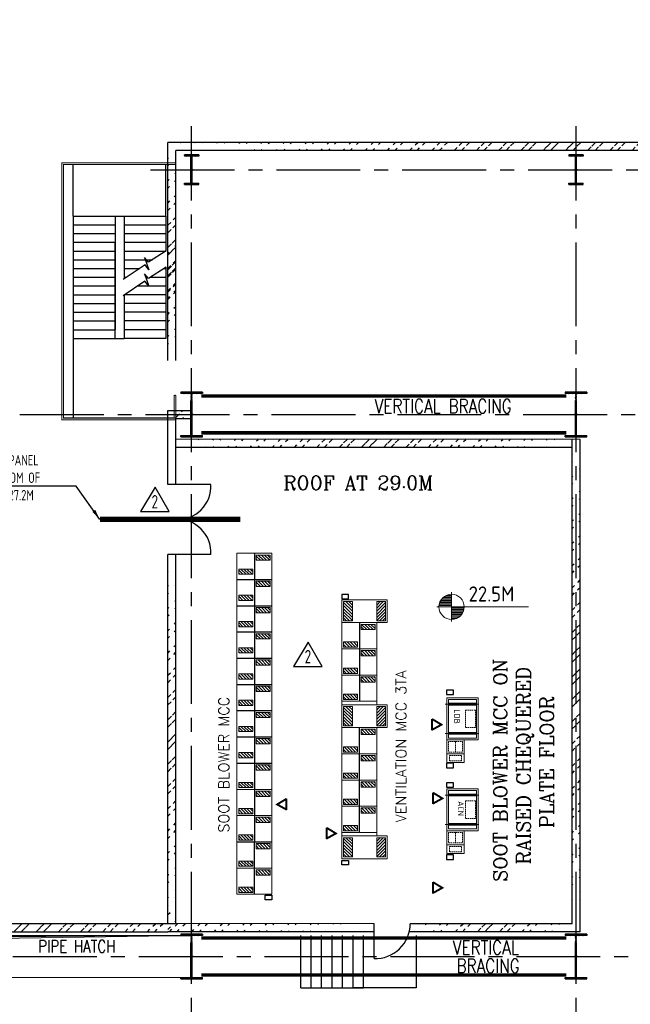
# Model space of a CAD drawing. Extents: x -287416 to 4934791, y -504132 to 1826789.
# Tile 92 of 256: x 57147 to 74614, y 171800 to 199956. Entities that reach past the tile are written whole.
import ezdxf

# ---------------------------------------------------------------- set-up
doc = ezdxf.new("R2010")
doc.units = 0
doc.header["$LTSCALE"] = 800
doc.header["$MEASUREMENT"] = 0
for name, pattern in [('CENTER', [2, 1.25, -0.25, 0.25, -0.25]), ('CENTER2', [1.125, 0.75, -0.125, 0.125, -0.125]), ('DASHDOT', [1, 0.5, -0.25, 0, -0.25]), ('HIDDEN', [0.375, 0.25, -0.125])]:
    doc.linetypes.add(name, pattern=pattern)
doc.layers.get('0').update_dxf_attribs({"linetype": 'CONTINUOUS'})
for name, color, linetype in [('BLDG_H', 9, 'CONTINUOUS'), ('CABLE TRAYS', 7, 'CONTINUOUS'), ('COL', 1, 'CENTER'), ('GRID', 8, 'CENTER'), ('HANGERS', 1, 'CONTINUOUS'), ('HATCH', 9, 'CONTINUOUS'), ('LTSWGR', 6, 'CONTINUOUS'), ('SBMCC', 4, 'CONTINUOUS'), ('STR', 2, 'CONTINUOUS'), ('WALL', 6, 'CONTINUOUS')]:
    doc.layers.add(name, color=color, linetype=linetype)
for name, color, linetype, lineweight in [('DIM', 4, 'CONTINUOUS', 15), ('EQPT', 8, 'CONTINUOUS', 5), ('PIPE OPENING HATCH', 7, 'CONTINUOUS', 13), ('T', 3, 'CONTINUOUS', 15), ('TEXT', 3, 'CONTINUOUS', 15)]:
    doc.layers.add(name, color=color, linetype=linetype, lineweight=lineweight)
doc.styles.add('ROMANC', font='romanc')
doc.styles.add('ROMAND', font='romand')
doc.styles.add('ROMANS', font='ISO9.shx', dxfattribs={"width": 0.8})
doc.styles.add('S3', font='ROMANS1.SHX', dxfattribs={"width": 0.8})
doc.styles.get("Standard").update_dxf_attribs({"font": 'ISO9'})
doc.dimstyles.get("Standard").update_dxf_attribs({"dimtxt": 0.18, "dimasz": 0.18, "dimexe": 0.18, "dimexo": 0.0625, "dimgap": 0.09, "dimtad": 0, "dimtih": 1, "dimtoh": 1, "dimdec": 4, "dimzin": 0, "dimdsep": 46, "dimtxsty": 'Standard', "dimcen": 0.09, "dimadec": 0, "dimazin": 0, "dimtfac": 1, "dimtdec": 4, "dimtofl": 0, "dimtmove": 0, "dimatfit": 3, "dimfxl": 1, "dimtolj": 1, "dimtzin": 0, "dimarcsym": 0})
pattern_1 = [(45, (-23816.73, 47144.43), (-318.198, 318.198), []), (45, (-23604.6, 47144.43), (-318.198, 318.198), [])]

# ---------------------------------------------------------------- blocks, each defined once
blk = doc.blocks.new('A$C14326149')
at = {"layer": 'COL'}
h = blk.add_hatch(dxfattribs=at)
h.set_pattern_fill('ANSI31', color=256, scale=100, style=0)
h.paths.add_polyline_path([(310, 640), (0, 640), (0, 600), (310, 600)])
h.paths.add_polyline_path([(0, 600), (0, 640), (-310, 640), (-310, 600)])
h.paths.add_polyline_path([(0, -640), (0, -600), (-310, -600), (-310, -640)])
h.paths.add_polyline_path([(0, -600), (0, -640), (310, -640), (310, -600)])
h.paths.add_polyline_path([(-16, 0), (0, 0), (0, 600), (-16, 600)])
h.paths.add_polyline_path([(0, 0), (16, 0), (16, 600), (0, 600)])
h.paths.add_polyline_path([(16, 0), (0, 0), (0, -600), (16, -600)])
h.paths.add_polyline_path([(-16, -600), (0, -600), (0, 0), (-16, 0)])
for p, q in [((310, 640), (-310, 640)), ((-310, 640), (-310, 600)), ((310, 600), (-310, 600)), ((-16, -600), (-16, 600)), ((16, -600), (16, 600)), ((310, 640), (310, 600)), ((-310, -600), (310, -600)), ((-310, -640), (-310, -600)), ((-310, -640), (310, -640)), ((310, -640), (310, -600))]:
    blk.add_line(p, q, dxfattribs=at)
at = {"layer": 'COL', "color": 2}
for p, q in [((0, -672), (0, 672)), ((44, 0), (-44, 0))]:
    blk.add_line(p, q, dxfattribs=at)
blk = doc.blocks.new('SSDCDCDC')
at = {"layer": 'WALL'}
for p, q in [((247921, 169177), (247921, 170652)), ((250571, 169177), (250571, 170652)), ((247921, 169177), (247921, 168177)), ((249121, 169177), (247921, 169177)), ((249121, 169177), (249121, 167378)), ((249371, 169177), (249121, 169177)), ((249371, 169177), (249371, 165927)), ((250571, 169177), (249371, 169177)), ((250571, 169177), (250571, 165677)), ((249121, 168927), (247921, 168927)), ((249121, 168677), (247921, 168677)), ((250571, 168927), (249371, 168927)), ((250571, 168677), (249371, 168677)), ((249121, 168427), (247921, 168427)), ((250571, 168427), (249371, 168427)), ((249121, 168177), (247921, 168177)), ((250571, 168177), (249371, 168177)), ((249121, 167927), (248310, 167927)), ((250571, 167927), (249371, 167927)), ((247921, 167712), (247921, 165677)), ((247975, 167677), (247921, 167677)), ((249121, 167677), (248672, 167677)), ((250571, 167677), (249371, 167677)), ((248364, 167427), (247921, 167427)), ((249121, 167427), (249048, 167427)), ((250571, 167427), (249371, 167427)), ((248724, 167177), (247921, 167177)), ((250571, 167177), (249371, 167177)), ((247921, 166927), (249100, 166927)), ((249121, 166914), (249121, 165677)), ((250571, 166927), (249371, 166927)), ((247921, 166677), (249121, 166677)), ((247921, 166427), (249121, 166427)), ((250571, 166677), (249371, 166677)), ((250571, 166427), (249371, 166427)), ((247921, 166177), (249121, 166177)), ((250571, 166177), (249371, 166177)), ((247921, 165927), (249121, 165927)), ((250571, 165927), (249371, 165927)), ((247921, 165677), (249121, 165677)), ((249371, 165677), (249121, 165677)), ((250571, 165677), (249371, 165677)), ((250571, 165677), (250571, 163402))]:
    blk.add_line(p, q, dxfattribs=at)
at = {"layer": 'WALL', "const_width": 30, "flags": 128}
for points in [[(247639, 164050), (247639, 163352), (250899, 163352), (250899, 170702), (247639, 170702)], [(247639, 170702), (247639, 170652), (247639, 170652), (250849, 170652), (250849, 170602), (250849, 170602), (250849, 163402), (250799, 163402), (247689, 163402), (247689, 163402), (247689, 164049), (247639, 164050)]]:
    blk.add_lwpolyline(points, dxfattribs=at)
at = {"layer": 'WALL'}
for points in [[(249371, 165677), (249371, 168427)], [(247916, 168180), (248423, 167855), (248533, 167995), (248408, 167639), (248518, 167779), (249144, 167363)], [(247916, 167715), (248425, 167388), (248536, 167528), (248410, 167172), (248521, 167313), (249144, 166898)]]:
    blk.add_lwpolyline(points, dxfattribs=at)
blk = doc.blocks.new('*X7')
at = {"color": 0}
for p, q in [((36132, 29350), (36330, 29350)), ((36154, 29375), (36330, 29375)), ((36183, 29400), (36330, 29400)), ((36226, 29425), (36330, 29425)), ((36080, 29200), (36330, 29200)), ((36081, 29225), (36330, 29225)), ((36085, 29250), (36330, 29250)), ((36092, 29275), (36330, 29275)), ((36102, 29300), (36330, 29300)), ((36115, 29325), (36330, 29325))]:
    blk.add_line(p, q, dxfattribs=at)
blk = doc.blocks.new('LL')
for p, q in [((-711, 0), (-711, 423)), ((-1136, 0), (-711, 0)), ((1493, 0), (-711, 0)), ((-711, 0), (-711, -418))]:
    blk.add_line(p, q)
for start, end in [(90, 180), (0, 90), (180, 270), (270, 0)]:
    blk.add_arc((-711, 0), 360, start, end)
at = {"xscale": 1.440000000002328, "yscale": 1.440000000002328, "zscale": 1.440000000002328}
blk.add_blockref('*X7', (-53026, -42044), dxfattribs=at)
at = {"xscale": 1.440000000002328, "yscale": 1.440000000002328, "zscale": 1.440000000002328, "rotation": 180}
blk.add_blockref('*X7', (51604, 42044), dxfattribs=at)
at = {"flags": 4}
blk.add_attdef('LEVEL', (-222, 154), '', height=432, dxfattribs=at)
blk = doc.blocks.new('FRONT')
at = {"layer": 'EQPT', "linetype": 'Continuous', "const_width": 100, "flags": 128}
for points in [[(531263, 155421), (530777, 155127), (531270, 154854)], [(531259, 155421), (531259, 154832)]]:
    blk.add_lwpolyline(points, dxfattribs=at)
blk = doc.blocks.new('LDB')
at = {"layer": 'EQPT'}
for p, q in [((920, 2118), (-43, 2118)), ((920, 1282), (-43, 1282)), ((0, 800), (0, 1050)), ((500, 1050), (500, 800)), ((500, 700), (0, 700))]:
    blk.add_line(p, q, dxfattribs=at)
for points in [[(0, 2300), (0, 1100), (900, 1100), (900, 2300)], [(50, 2250), (50, 1150), (850, 1150), (850, 2250)], [(50, 2143), (50, 2093), (850, 2093), (850, 2143)], [(50, 1257), (50, 1307), (850, 1307), (850, 1257)], [(0, 1100), (0, 450), (500, 450), (500, 1100)]]:
    blk.add_lwpolyline(points, close=True, dxfattribs=at)
at = {"layer": 'EQPT', "linetype": 'HIDDEN', "ltscale": 0.2}
for points in [[(826, 1950), (826, 1450), (540, 1450), (540, 1950)], [(50, 1050), (50, 750), (250, 750), (250, 1050)], [(450, 1050), (450, 750), (250, 750), (250, 1050)], [(75, 650), (425, 650), (425, 500), (75, 500)]]:
    blk.add_lwpolyline(points, close=True, dxfattribs=at)
blk = doc.blocks.new('e row column')
at = {"layer": 'COL'}
h = blk.add_hatch(dxfattribs=at)
h.set_pattern_fill('ANSI31', color=256, scale=100, style=0)
h.paths.add_polyline_path([(-205, -385), (205, -385), (205, -425), (-205, -425)])
h.paths.add_polyline_path([(205, 425), (205, 385), (-205, 385), (-205, 425)])
edge = h.paths.add_edge_path()
edge.add_line((-16, -385), (-16, 385))
edge.add_line((16, -385), (16, 385))
for p, q in [((205, 425), (-205, 425)), ((-205, 425), (-205, 385)), ((205, 385), (-205, 385)), ((-16, -385), (-16, 385)), ((16, -385), (16, 385)), ((205, 425), (205, 385)), ((-205, -385), (205, -385)), ((-205, -425), (-205, -385)), ((-205, -425), (205, -425)), ((205, -425), (205, -385))]:
    blk.add_line(p, q, dxfattribs=at)
at = {"layer": 'COL', "color": 2}
for p, q in [((0, -475), (0, 475)), ((44, 0), (-44, 0))]:
    blk.add_line(p, q, dxfattribs=at)
blk = doc.blocks.new('REV2')
at = {"layer": 'HANGERS', "linetype": 'Continuous'}
for p, q in [((95462, 93768), (95042, 93069)), ((95862, 93069), (95462, 93768)), ((95042, 93069), (95862, 93069))]:
    blk.add_line(p, q, dxfattribs=at)
at = {"layer": 'HANGERS', "linetype": 'Continuous', "style": 'ROMANS', "width": 0.8}
blk.add_text('2', height=383, dxfattribs=at).set_placement((95357, 93161))

msp = doc.modelspace()

# ---------------------------------------------------------------- hatches: boundary and pattern name
at = {"layer": 'HATCH'}
h = msp.add_hatch(dxfattribs=at)
h.set_pattern_fill('ANSI32', color=256, scale=1200, style=0)
h.set_pattern_definition([(45, (-22816.73, 49095.8), (-318.198, 318.198), []), (45, (-22604.6, 49095.8), (-318.198, 318.198), [])])
edge = h.paths.add_edge_path()
edge.add_line((83662.9, 196445.7), (61383.1, 196447.5))
edge.add_line((83432.9, 196215.8), (61613.1, 196217.5))
h = msp.add_hatch(dxfattribs=at)
h.set_pattern_fill('ANSI32', color=256, scale=1200, style=0)
h.set_pattern_definition(pattern_1)
edge = h.paths.add_edge_path()
edge.add_line((61384, 190213.7), (61384, 196447.9))
edge.add_line((61612.7, 190213.7), (61612.7, 196218))
h = msp.add_hatch(dxfattribs=at)
h.set_pattern_fill('ANSI32', color=256, scale=1200, style=0)
h.set_pattern_definition([(45, (-25053.42, 49125.26), (-318.198, 318.198), []), (45, (-24841.3, 49125.26), (-318.198, 318.198), [])])
edge = h.paths.add_edge_path()
edge.add_line((61386.5, 191634.9), (61383.1, 193675))
edge.add_line((61617.2, 191634.9), (61617.2, 193675))
h = msp.add_hatch(dxfattribs=at)
h.set_pattern_fill('ANSI32', color=256, scale=1200, style=0)
h.set_pattern_definition(pattern_1)
edge = h.paths.add_edge_path()
edge.add_line((61613.1, 188781.2), (61863.1, 188781.2))
edge.add_line((61383.1, 188551.2), (61863.1, 188551.2))
h = msp.add_hatch(dxfattribs=at)
h.set_pattern_fill('ANSI32', color=256, scale=1200, style=0)
h.set_pattern_definition([(45, (-22927.92, 40604.5), (-318.198, 318.198), []), (45, (-22715.8, 40604.5), (-318.198, 318.198), [])])
edge = h.paths.add_edge_path()
edge.add_line((73064, 187954.5), (61613, 187956.2))
edge.add_line((72836.3, 187726.3), (61617.2, 187726.3))
h = msp.add_hatch(dxfattribs=at)
h.set_pattern_fill('ANSI32', color=256, scale=1200, style=0)
h.set_pattern_definition([(45, (-13492.5, 43805.93), (-318.198, 318.198), []), (45, (-13280.4, 43805.93), (-318.198, 318.198), [])])
edge = h.paths.add_edge_path()
edge.add_line((72948.6, 174104.3), (72950.7, 187954.5))
edge.add_line((73178.1, 173876.1), (73178.4, 187954.5))
h = msp.add_hatch(dxfattribs=at)
h.set_pattern_fill('ANSI32', color=256, scale=1200, style=0)
h.set_pattern_definition([(45, (-25053.42, 40041.37), (-318.198, 318.198), []), (45, (-24841.3, 40041.37), (-318.198, 318.198), [])])
edge = h.paths.add_edge_path()
edge.add_line((61386.5, 174106), (61383.1, 184591.1))
edge.add_line((61617.2, 174106), (61617.2, 184591.1))
h = msp.add_hatch(dxfattribs=at)
h.set_pattern_fill('ANSI31', color=3, scale=500, angle=450, style=0)
h.set_pattern_definition([(135, (150175.8, 137775.256), (-44.194174, -44.194174), [])])
h.paths.add_polyline_path([(63913.1, 184647.1), (63913.1, 184497.1), (64313.1, 184497.1), (64313.1, 184647.1)])
h = msp.add_hatch(dxfattribs=at)
h.set_pattern_fill('ANSI31', color=3, scale=500, angle=450, style=0)
h.set_pattern_definition([(135, (149675.8, 137375.256), (-44.194174, -44.194174), [])])
h.paths.add_polyline_path([(63413.1, 184247.1), (63413.1, 184097.1), (63813.1, 184097.1), (63813.1, 184247.1)])
h = msp.add_hatch(dxfattribs=at)
h.set_pattern_fill('ANSI31', color=3, scale=500, angle=450, style=0)
h.set_pattern_definition([(135, (150175.8, 137025.256), (-44.194174, -44.194174), [])])
h.paths.add_polyline_path([(63913.1, 183897.1), (63913.1, 183747.1), (64313.1, 183747.1), (64313.1, 183897.1)])
h = msp.add_hatch(dxfattribs=at)
h.set_pattern_fill('ANSI31', color=3, scale=500, angle=450, style=0)
h.set_pattern_definition([(135, (149675.8, 136625.256), (-44.194174, -44.194174), [])])
h.paths.add_polyline_path([(63413.1, 183497.1), (63413.1, 183347.1), (63813.1, 183347.1), (63813.1, 183497.1)])
h = msp.add_hatch(dxfattribs=at)
h.set_pattern_fill('ANSI31', color=3, scale=500, angle=270, style=0)
h.set_pattern_definition([(315, (-22541.564, 230524.874), (44.194174, 44.194174), [])])
h.paths.add_polyline_path([(66663.1, 182764), (66663.1, 183314), (66413.1, 183314), (66413.1, 182764)])
h = msp.add_hatch(dxfattribs=at)
h.set_pattern_fill('ANSI31', color=3, scale=500, angle=270, style=0)
h.set_pattern_definition([(225, (156567.69, 230524.874), (-44.194174, 44.194174), [])])
h.paths.add_polyline_path([(67363.1, 182764), (67363.1, 183314), (67613.1, 183314), (67613.1, 182764)])
h = msp.add_hatch(dxfattribs=at)
h.set_pattern_fill('ANSI31', color=3, scale=500, angle=450, style=0)
h.set_pattern_definition([(135, (150175.8, 136275.256), (-44.194174, -44.194174), [])])
h.paths.add_polyline_path([(63913.1, 183147.1), (63913.1, 182997.1), (64313.1, 182997.1), (64313.1, 183147.1)])
h = msp.add_hatch(dxfattribs=at)
h.set_pattern_fill('ANSI31', color=3, scale=500, angle=450, style=0)
h.set_pattern_definition([(135, (149675.8, 135875.256), (-44.194174, -44.194174), [])])
h.paths.add_polyline_path([(63413.1, 182747.1), (63413.1, 182597.1), (63813.1, 182597.1), (63813.1, 182747.1)])
h = msp.add_hatch(dxfattribs=at)
h.set_pattern_fill('ANSI31', color=3, scale=500, angle=270, style=0)
h.set_pattern_definition([(315, (-18949.675, 229385.83), (44.194174, 44.194174), [])])
h.paths.add_polyline_path([(67313.1, 182514), (67313.1, 182664), (66913.1, 182664), (66913.1, 182514)])
h = msp.add_hatch(dxfattribs=at)
h.set_pattern_fill('ANSI31', color=3, scale=500, angle=450, style=0)
h.set_pattern_definition([(135, (150175.8, 135525.256), (-44.194174, -44.194174), [])])
h.paths.add_polyline_path([(63913.1, 182397.1), (63913.1, 182247.1), (64313.1, 182247.1), (64313.1, 182397.1)])
h = msp.add_hatch(dxfattribs=at)
h.set_pattern_fill('ANSI31', color=3, scale=500, angle=450, style=0)
h.set_pattern_definition([(135, (149675.8, 135125.256), (-44.194174, -44.194174), [])])
h.paths.add_polyline_path([(63413.1, 181997.1), (63413.1, 181847.1), (63813.1, 181847.1), (63813.1, 181997.1)])
h = msp.add_hatch(dxfattribs=at)
h.set_pattern_fill('ANSI31', color=3, scale=500, angle=270, style=0)
h.set_pattern_definition([(315, (-19449.675, 228885.83), (44.194174, 44.194174), [])])
h.paths.add_polyline_path([(66813.1, 182014), (66813.1, 182164), (66413.1, 182164), (66413.1, 182014)])
h = msp.add_hatch(dxfattribs=at)
h.set_pattern_fill('ANSI31', color=3, scale=500, angle=270, style=0)
h.set_pattern_definition([(315, (-18949.675, 228635.83), (44.194174, 44.194174), [])])
h.paths.add_polyline_path([(67313.1, 181764), (67313.1, 181914), (66913.1, 181914), (66913.1, 181764)])
h = msp.add_hatch(dxfattribs=at)
h.set_pattern_fill('ANSI31', color=3, scale=500, angle=450, style=0)
h.set_pattern_definition([(135, (150175.8, 134775.256), (-44.194174, -44.194174), [])])
h.paths.add_polyline_path([(63913.1, 181647.1), (63913.1, 181497.1), (64313.1, 181497.1), (64313.1, 181647.1)])
h = msp.add_hatch(dxfattribs=at)
h.set_pattern_fill('ANSI31', color=3, scale=500, angle=270, style=0)
h.set_pattern_definition([(315, (-19449.675, 228135.83), (44.194174, 44.194174), [])])
h.paths.add_polyline_path([(66813.1, 181264), (66813.1, 181414), (66413.1, 181414), (66413.1, 181264)])
h = msp.add_hatch(dxfattribs=at)
h.set_pattern_fill('ANSI31', color=3, scale=500, angle=450, style=0)
h.set_pattern_definition([(135, (149675.8, 134375.256), (-44.194174, -44.194174), [])])
h.paths.add_polyline_path([(63413.1, 181247.1), (63413.1, 181097.1), (63813.1, 181097.1), (63813.1, 181247.1)])
h = msp.add_hatch(dxfattribs=at)
h.set_pattern_fill('ANSI31', color=3, scale=500, angle=270, style=0)
h.set_pattern_definition([(315, (-18949.675, 227885.83), (44.194174, 44.194174), [])])
h.paths.add_polyline_path([(67313.1, 181014), (67313.1, 181164), (66913.1, 181164), (66913.1, 181014)])
h = msp.add_hatch(dxfattribs=at)
h.set_pattern_fill('ANSI31', color=3, scale=500, angle=450, style=0)
h.set_pattern_definition([(135, (150175.8, 134025.256), (-44.194174, -44.194174), [])])
h.paths.add_polyline_path([(63913.1, 180897.1), (63913.1, 180747.1), (64313.1, 180747.1), (64313.1, 180897.1)])
h = msp.add_hatch(dxfattribs=at)
h.set_pattern_fill('ANSI31', color=3, scale=500, angle=450, style=0)
h.set_pattern_definition([(135, (149675.8, 133625.256), (-44.194174, -44.194174), [])])
h.paths.add_polyline_path([(63413.1, 180497.1), (63413.1, 180347.1), (63813.1, 180347.1), (63813.1, 180497.1)])
h = msp.add_hatch(dxfattribs=at)
h.set_pattern_fill('ANSI31', color=3, scale=500, angle=270, style=0)
h.set_pattern_definition([(315, (-19449.675, 227385.83), (44.194174, 44.194174), [])])
h.paths.add_polyline_path([(66813.1, 180514), (66813.1, 180664), (66413.1, 180664), (66413.1, 180514)])
h = msp.add_hatch(dxfattribs=at)
h.set_pattern_fill('ANSI31', color=3, scale=500, angle=270, style=0)
h.set_pattern_definition([(315, (-22541.564, 227524.874), (44.194174, 44.194174), [])])
h.paths.add_polyline_path([(66663.1, 179764), (66663.1, 180314), (66413.1, 180314), (66413.1, 179764)])
h = msp.add_hatch(dxfattribs=at)
h.set_pattern_fill('ANSI31', color=3, scale=500, angle=270, style=0)
h.set_pattern_definition([(225, (156567.69, 227524.874), (-44.194174, 44.194174), [])])
h.paths.add_polyline_path([(67363.1, 179764), (67363.1, 180314), (67613.1, 180314), (67613.1, 179764)])
h = msp.add_hatch(dxfattribs=at)
h.set_pattern_fill('ANSI31', color=3, scale=500, angle=450, style=0)
h.set_pattern_definition([(135, (150175.8, 133275.256), (-44.194174, -44.194174), [])])
h.paths.add_polyline_path([(63913.1, 180147.1), (63913.1, 179997.1), (64313.1, 179997.1), (64313.1, 180147.1)])
h = msp.add_hatch(dxfattribs=at)
h.set_pattern_fill('ANSI31', color=3, scale=500, angle=450, style=0)
h.set_pattern_definition([(135, (149675.8, 132875.256), (-44.194174, -44.194174), [])])
h.paths.add_polyline_path([(63413.1, 179747.1), (63413.1, 179597.1), (63813.1, 179597.1), (63813.1, 179747.1)])
h = msp.add_hatch(dxfattribs=at)
h.set_pattern_fill('ANSI31', color=3, scale=500, angle=270, style=0)
h.set_pattern_definition([(315, (-18949.675, 226385.83), (44.194174, 44.194174), [])])
h.paths.add_polyline_path([(67313.1, 179514), (67313.1, 179664), (66913.1, 179664), (66913.1, 179514)])
h = msp.add_hatch(dxfattribs=at)
h.set_pattern_fill('ANSI31', color=3, scale=500, angle=450, style=0)
h.set_pattern_definition([(135, (150175.8, 132525.256), (-44.194174, -44.194174), [])])
h.paths.add_polyline_path([(63913.1, 179397.1), (63913.1, 179247.1), (64313.1, 179247.1), (64313.1, 179397.1)])
h = msp.add_hatch(dxfattribs=at)
h.set_pattern_fill('ANSI31', color=3, scale=500, angle=270, style=0)
h.set_pattern_definition([(315, (-19449.675, 225885.83), (44.194174, 44.194174), [])])
h.paths.add_polyline_path([(66813.1, 179014), (66813.1, 179164), (66413.1, 179164), (66413.1, 179014)])
h = msp.add_hatch(dxfattribs=at)
h.set_pattern_fill('ANSI31', color=3, scale=500, angle=450, style=0)
h.set_pattern_definition([(135, (149675.8, 132125.256), (-44.194174, -44.194174), [])])
h.paths.add_polyline_path([(63413.1, 178997.1), (63413.1, 178847.1), (63813.1, 178847.1), (63813.1, 178997.1)])
h = msp.add_hatch(dxfattribs=at)
h.set_pattern_fill('ANSI31', color=3, scale=500, angle=270, style=0)
h.set_pattern_definition([(315, (-18949.675, 225635.83), (44.194174, 44.194174), [])])
h.paths.add_polyline_path([(67313.1, 178764), (67313.1, 178914), (66913.1, 178914), (66913.1, 178764)])
h = msp.add_hatch(dxfattribs=at)
h.set_pattern_fill('ANSI31', color=3, scale=500, angle=450, style=0)
h.set_pattern_definition([(135, (150175.8, 131775.256), (-44.194174, -44.194174), [])])
h.paths.add_polyline_path([(63913.1, 178647.1), (63913.1, 178497.1), (64313.1, 178497.1), (64313.1, 178647.1)])
h = msp.add_hatch(dxfattribs=at)
h.set_pattern_fill('ANSI31', color=3, scale=500, angle=270, style=0)
h.set_pattern_definition([(315, (-19449.675, 225135.83), (44.194174, 44.194174), [])])
h.paths.add_polyline_path([(66813.1, 178264), (66813.1, 178414), (66413.1, 178414), (66413.1, 178264)])
h = msp.add_hatch(dxfattribs=at)
h.set_pattern_fill('ANSI31', color=3, scale=500, angle=450, style=0)
h.set_pattern_definition([(135, (149675.8, 131275.256), (-44.194174, -44.194174), [])])
h.paths.add_polyline_path([(63413.1, 178147.1), (63413.1, 177997.1), (63813.1, 177997.1), (63813.1, 178147.1)])
h = msp.add_hatch(dxfattribs=at)
h.set_pattern_fill('ANSI31', color=3, scale=500, angle=270, style=0)
h.set_pattern_definition([(315, (-18949.675, 224885.83), (44.194174, 44.194174), [])])
h.paths.add_polyline_path([(67313.1, 178014), (67313.1, 178164), (66913.1, 178164), (66913.1, 178014)])
h = msp.add_hatch(dxfattribs=at)
h.set_pattern_fill('ANSI31', color=3, scale=500, angle=450, style=0)
h.set_pattern_definition([(135, (150175.8, 131025.256), (-44.194174, -44.194174), [])])
h.paths.add_polyline_path([(63913.1, 177897.1), (63913.1, 177747.1), (64313.1, 177747.1), (64313.1, 177897.1)])
h = msp.add_hatch(dxfattribs=at)
h.set_pattern_fill('ANSI31', color=3, scale=500, angle=450, style=0)
h.set_pattern_definition([(135, (149675.8, 130525.256), (-44.194174, -44.194174), [])])
h.paths.add_polyline_path([(63413.1, 177397.1), (63413.1, 177247.1), (63813.1, 177247.1), (63813.1, 177397.1)])
h = msp.add_hatch(dxfattribs=at)
h.set_pattern_fill('ANSI31', color=3, scale=500, angle=270, style=0)
h.set_pattern_definition([(315, (-19449.675, 224385.83), (44.194174, 44.194174), [])])
h.paths.add_polyline_path([(66813.1, 177514), (66813.1, 177664), (66413.1, 177664), (66413.1, 177514)])
h = msp.add_hatch(dxfattribs=at)
h.set_pattern_fill('ANSI31', color=3, scale=500, angle=270, style=0)
h.set_pattern_definition([(315, (-18949.675, 224135.83), (44.194174, 44.194174), [])])
h.paths.add_polyline_path([(67313.1, 177264), (67313.1, 177414), (66913.1, 177414), (66913.1, 177264)])
h = msp.add_hatch(dxfattribs=at)
h.set_pattern_fill('ANSI31', color=3, scale=500, angle=450, style=0)
h.set_pattern_definition([(135, (150175.8, 130275.256), (-44.194174, -44.194174), [])])
h.paths.add_polyline_path([(63913.1, 177147.1), (63913.1, 176997.1), (64313.1, 176997.1), (64313.1, 177147.1)])
h = msp.add_hatch(dxfattribs=at)
h.set_pattern_fill('ANSI31', color=3, scale=500, angle=270, style=0)
h.set_pattern_definition([(315, (-19449.675, 223635.83), (44.194174, 44.194174), [])])
h.paths.add_polyline_path([(66813.1, 176764), (66813.1, 176914), (66413.1, 176914), (66413.1, 176764)])
h = msp.add_hatch(dxfattribs=at)
h.set_pattern_fill('ANSI31', color=3, scale=500, angle=450, style=0)
h.set_pattern_definition([(135, (149675.8, 129775.256), (-44.194174, -44.194174), [])])
h.paths.add_polyline_path([(63413.1, 176647.1), (63413.1, 176497.1), (63813.1, 176497.1), (63813.1, 176647.1)])
h = msp.add_hatch(dxfattribs=at)
h.set_pattern_fill('ANSI31', color=3, scale=500, angle=270, style=0)
h.set_pattern_definition([(315, (-22541.564, 223774.874), (44.194174, 44.194174), [])])
h.paths.add_polyline_path([(66663.1, 176014), (66663.1, 176564), (66413.1, 176564), (66413.1, 176014)])
h = msp.add_hatch(dxfattribs=at)
h.set_pattern_fill('ANSI31', color=3, scale=500, angle=270, style=0)
h.set_pattern_definition([(225, (156567.69, 223774.874), (-44.194174, 44.194174), [])])
h.paths.add_polyline_path([(67363.1, 176014), (67363.1, 176564), (67613.1, 176564), (67613.1, 176014)])
h = msp.add_hatch(dxfattribs=at)
h.set_pattern_fill('ANSI31', color=3, scale=500, angle=450, style=0)
h.set_pattern_definition([(135, (-470984.104, 1112.486), (-44.194174, -44.194174), [])])
h.paths.add_polyline_path([(63913.1, 176398.3), (63913.1, 176248.3), (64313.1, 176248.3), (64313.1, 176398.3)])
h = msp.add_hatch(dxfattribs=at)
h.set_pattern_fill('ANSI31', color=3, scale=500, angle=450, style=0)
h.set_pattern_definition([(135, (149675.8, 129025.256), (-44.194174, -44.194174), [])])
h.paths.add_polyline_path([(63413.1, 175897.1), (63413.1, 175747.1), (63813.1, 175747.1), (63813.1, 175897.1)])
h = msp.add_hatch(dxfattribs=at)
h.set_pattern_fill('ANSI31', color=3, scale=500, angle=450, style=0)
h.set_pattern_definition([(135, (150175.8, 128775.256), (-44.194174, -44.194174), [])])
h.paths.add_polyline_path([(63913.1, 175647.1), (63913.1, 175497.1), (64313.1, 175497.1), (64313.1, 175647.1)])
h = msp.add_hatch(dxfattribs=at)
h.set_pattern_fill('ANSI31', color=3, scale=500, angle=450, style=0)
h.set_pattern_definition([(135, (149675.8, 128275.256), (-44.194174, -44.194174), [])])
h.paths.add_polyline_path([(63413.1, 175147.1), (63413.1, 174997.1), (63813.1, 174997.1), (63813.1, 175147.1)])
h = msp.add_hatch(dxfattribs=at)
h.set_pattern_fill('ANSI32', color=256, scale=1200, style=0)
h.set_pattern_definition([(45, (-25053.42, 37863.46), (-318.198, 318.198), []), (45, (-24841.3, 37863.46), (-318.198, 318.198), [])])
edge = h.paths.add_edge_path()
edge.add_line((61387.6, 173767.1), (61387.5, 174548.3))
edge.add_line((61617.2, 174106), (61617.2, 174548.3))
h = msp.add_hatch(dxfattribs=at)
h.set_pattern_fill('ANSI32', color=256, scale=1200, style=0)
h.set_pattern_definition([(45, (-36061.38, 26741.37), (-318.198, 318.198), []), (45, (-35849.25, 26741.37), (-318.198, 318.198), [])])
edge = h.paths.add_edge_path()
edge.add_line((67282.9, 174105.1), (47763.1, 174106))
edge.add_line((67282.9, 173876.1), (47763.1, 173877.8))
h = msp.add_hatch(dxfattribs=at)
h.set_pattern_fill('ANSI32', color=256, scale=1200, style=0)
h.set_pattern_definition([(45, (-17075.67, 26740.53), (-318.198, 318.198), []), (45, (-16863.54, 26740.53), (-318.198, 318.198), [])])
edge = h.paths.add_edge_path()
edge.add_line((72948.6, 174104.3), (68318.9, 174105.2))
edge.add_line((72948.6, 173875.2), (68291.1, 173876.1))
at = {"layer": 'PIPE OPENING HATCH', "lineweight": -2}
msp.add_hatch(color=1, dxfattribs=at).paths.add_polyline_path([(52134.9, 173696.3), (52063.1, 172566.1), (52063.1, 173764.4), (62063.1, 173764.4)])
at = {"layer": 'PIPE OPENING HATCH'}
h = msp.add_hatch(color=1, dxfattribs=at)
h.paths.add_polyline_path([(52146.7, 173166.1), (52079.1, 173166.1), (52079.1, 172681)])
h.paths.add_polyline_path([(62063.1, 173766.1), (52079.1, 173766.1), (52079.1, 173166.1), (52107.1, 173166.1), (52146.7, 173166.1), (52210.5, 173624.2)])

# ---------------------------------------------------------------- linework, layer by layer
at = {"color": 0}
for p, q in [((63863.1, 184697.1), (63863.1, 183947.1)), ((63863.1, 183947.1), (63863.1, 183197.1)), ((63863.1, 183197.1), (63863.1, 182447.1)), ((66863.1, 182714), (66863.1, 181214)), ((63863.1, 182447.1), (63863.1, 181697.1)), ((63863.1, 181697.1), (63863.1, 180947.1)), ((66863.1, 181214), (66863.1, 180464)), ((63863.1, 180947.1), (63863.1, 180197.1)), ((63863.1, 180197.1), (63863.1, 179447.1)), ((66863.1, 176714), (66863.1, 179714)), ((63863.1, 179447.1), (63863.1, 178697.1)), ((63863.1, 178697.1), (63863.1, 176447.1)), ((63863.1, 174947.1), (63863.1, 176447.1))]:
    msp.add_line(p, q, dxfattribs=at)
for p, q in [((63363.1, 183947.1), (64363.1, 183947.1)), ((63363.1, 183197.1), (64363.1, 183197.1)), ((63363.1, 182447.1), (64363.1, 182447.1)), ((63363.1, 181697.1), (64363.1, 181697.1)), ((63363.1, 180947.1), (64363.1, 180947.1)), ((63363.1, 180197.1), (64363.1, 180197.1)), ((63363.1, 179447.1), (64363.1, 179447.1)), ((63363.1, 178697.1), (64363.1, 178697.1)), ((65185.1, 172267.1), (65185.1, 173767.1)), ((65485.1, 172267.1), (65485.1, 173767.1)), ((65785.1, 172267.1), (65785.1, 173767.1)), ((66085.1, 172267.1), (66085.1, 173767.1)), ((66385.1, 172267.1), (66385.1, 173767.1)), ((66685.1, 172267.1), (66685.1, 173767.1)), ((66985.1, 172267.1), (66985.1, 173767.1)), ((68485.1, 173767.1), (68485.1, 172267.1)), ((65185.1, 172267.1), (66985.1, 172267.1)), ((68485.1, 172267.1), (66685.1, 172267.1))]:
    msp.add_line(p, q)
at = {"const_width": 150, "flags": 128}
msp.add_lwpolyline([(61502.3, 185666.1), (59441.1, 185666.1), (63463.1, 185666.1)], dxfattribs=at)
at = {"layer": 'CABLE TRAYS'}
msp.add_line((63363.1, 176447.1), (64363.1, 176447.1), dxfattribs=at)
at = {"layer": 'EQPT', "color": 0}
for p, q in [((63363.1, 183947.1), (63363.1, 184697.1)), ((64363.1, 184697.1), (63363.1, 184697.1)), ((63363.1, 183947.1), (64363.1, 183947.1)), ((63363.1, 183197.1), (63363.1, 183947.1)), ((63363.1, 183947.1), (64363.1, 183947.1)), ((66663.1, 183314), (66413.1, 183314)), ((66413.1, 183314), (66413.1, 182764)), ((66663.1, 183314), (66663.1, 182764)), ((67363.1, 183314), (67613.1, 183314)), ((67363.1, 183314), (67363.1, 182764)), ((67613.1, 183314), (67613.1, 182764)), ((63363.1, 183197.1), (64363.1, 183197.1)), ((63363.1, 183197.1), (64363.1, 183197.1)), ((63363.1, 183197.1), (64363.1, 183197.1)), ((63363.1, 182447.1), (63363.1, 183197.1)), ((66413.1, 182764), (66663.1, 182764)), ((67613.1, 182764), (67363.1, 182764)), ((67663.1, 182714), (66363.1, 182714)), ((67363.1, 182714), (67363.1, 181214)), ((63363.1, 182447.1), (64363.1, 182447.1)), ((63363.1, 181697.1), (63363.1, 182447.1)), ((63363.1, 182447.1), (64363.1, 182447.1)), ((63363.1, 182447.1), (64363.1, 182447.1)), ((67363.1, 181964), (66363.1, 181964)), ((63363.1, 181697.1), (64363.1, 181697.1)), ((63363.1, 180947.1), (63363.1, 181697.1)), ((63363.1, 181697.1), (64363.1, 181697.1)), ((67363.1, 181214), (66363.1, 181214)), ((67363.1, 181214), (66363.1, 181214)), ((67363.1, 181214), (67363.1, 180364)), ((63363.1, 180947.1), (64363.1, 180947.1)), ((63363.1, 180197.1), (63363.1, 180947.1)), ((63363.1, 180947.1), (64363.1, 180947.1)), ((67363.1, 180464), (66363.1, 180464)), ((67663.1, 180364), (66363.1, 180364)), ((66663.1, 180314), (66413.1, 180314)), ((66413.1, 180314), (66413.1, 179764)), ((66663.1, 180314), (66663.1, 179764)), ((67363.1, 180314), (67613.1, 180314)), ((67363.1, 180314), (67363.1, 179764)), ((67613.1, 180314), (67613.1, 179764)), ((63363.1, 180197.1), (64363.1, 180197.1)), ((63363.1, 179447.1), (63363.1, 180197.1)), ((63363.1, 180197.1), (64363.1, 180197.1)), ((67663.1, 179714), (66363.1, 179714)), ((66413.1, 179764), (66663.1, 179764)), ((67613.1, 179764), (67363.1, 179764)), ((67363.1, 179714), (67363.1, 176614)), ((63363.1, 179447.1), (64363.1, 179447.1)), ((63363.1, 178697.1), (63363.1, 179447.1)), ((63363.1, 179447.1), (64363.1, 179447.1)), ((67363.1, 178964), (66363.1, 178964)), ((63363.1, 178697.1), (64363.1, 178697.1)), ((63363.1, 176447.1), (63363.1, 178697.1)), ((63363.1, 177947.1), (64363.1, 177947.1)), ((67363.1, 178214), (66363.1, 178214)), ((67363.1, 177464), (66363.1, 177464)), ((63363.1, 177197.1), (64363.1, 177197.1)), ((67363.1, 176714), (66363.1, 176714)), ((67363.1, 176714), (66363.1, 176714)), ((67663.1, 176614), (66363.1, 176614)), ((66663.1, 176564), (66413.1, 176564)), ((66413.1, 176564), (66413.1, 176014)), ((66663.1, 176564), (66663.1, 176014)), ((67363.1, 176564), (67613.1, 176564)), ((67363.1, 176564), (67363.1, 176014)), ((67613.1, 176564), (67613.1, 176014)), ((63363.1, 174947.1), (63363.1, 176447.1)), ((66413.1, 176014), (66663.1, 176014)), ((67613.1, 176014), (67363.1, 176014)), ((63363.1, 175697.1), (64363.1, 175697.1)), ((63363.1, 174947.1), (64363.1, 174947.1))]:
    msp.add_line(p, q, dxfattribs=at)
for points in [[(64313.1, 184647.1), (64313.1, 184497.1), (63913.1, 184497.1), (63913.1, 184647.1)], [(63813.1, 184097.1), (63813.1, 184247.1), (63413.1, 184247.1), (63413.1, 184097.1)], [(64313.1, 183897.1), (64313.1, 183747.1), (63913.1, 183747.1), (63913.1, 183897.1)], [(63813.1, 183347.1), (63813.1, 183497.1), (63413.1, 183497.1), (63413.1, 183347.1)], [(64313.1, 183147.1), (64313.1, 182997.1), (63913.1, 182997.1), (63913.1, 183147.1)], [(63813.1, 182597.1), (63813.1, 182747.1), (63413.1, 182747.1), (63413.1, 182597.1)], [(66913.1, 182664), (66913.1, 182514), (67313.1, 182514), (67313.1, 182664)], [(64313.1, 182397.1), (64313.1, 182247.1), (63913.1, 182247.1), (63913.1, 182397.1)], [(63813.1, 181847.1), (63813.1, 181997.1), (63413.1, 181997.1), (63413.1, 181847.1)], [(66413.1, 182014), (66413.1, 182164), (66813.1, 182164), (66813.1, 182014)], [(66913.1, 181914), (66913.1, 181764), (67313.1, 181764), (67313.1, 181914)], [(64313.1, 181647.1), (64313.1, 181497.1), (63913.1, 181497.1), (63913.1, 181647.1)], [(66413.1, 181264), (66413.1, 181414), (66813.1, 181414), (66813.1, 181264)], [(63813.1, 181097.1), (63813.1, 181247.1), (63413.1, 181247.1), (63413.1, 181097.1)], [(66913.1, 181164), (66913.1, 181014), (67313.1, 181014), (67313.1, 181164)], [(64313.1, 180897.1), (64313.1, 180747.1), (63913.1, 180747.1), (63913.1, 180897.1)], [(63813.1, 180347.1), (63813.1, 180497.1), (63413.1, 180497.1), (63413.1, 180347.1)], [(66413.1, 180514), (66413.1, 180664), (66813.1, 180664), (66813.1, 180514)], [(64313.1, 180147.1), (64313.1, 179997.1), (63913.1, 179997.1), (63913.1, 180147.1)], [(63813.1, 179597.1), (63813.1, 179747.1), (63413.1, 179747.1), (63413.1, 179597.1)], [(66913.1, 179664), (66913.1, 179514), (67313.1, 179514), (67313.1, 179664)], [(64313.1, 179397.1), (64313.1, 179247.1), (63913.1, 179247.1), (63913.1, 179397.1)], [(66413.1, 179014), (66413.1, 179164), (66813.1, 179164), (66813.1, 179014)], [(63813.1, 178847.1), (63813.1, 178997.1), (63413.1, 178997.1), (63413.1, 178847.1)], [(66913.1, 178914), (66913.1, 178764), (67313.1, 178764), (67313.1, 178914)], [(64313.1, 178647.1), (64313.1, 178497.1), (63913.1, 178497.1), (63913.1, 178647.1)], [(66413.1, 178264), (66413.1, 178414), (66813.1, 178414), (66813.1, 178264)], [(63813.1, 177997.1), (63813.1, 178147.1), (63413.1, 178147.1), (63413.1, 177997.1)], [(66913.1, 178164), (66913.1, 178014), (67313.1, 178014), (67313.1, 178164)], [(64313.1, 177897.1), (64313.1, 177747.1), (63913.1, 177747.1), (63913.1, 177897.1)], [(63813.1, 177247.1), (63813.1, 177397.1), (63413.1, 177397.1), (63413.1, 177247.1)], [(66413.1, 177514), (66413.1, 177664), (66813.1, 177664), (66813.1, 177514)], [(66913.1, 177414), (66913.1, 177264), (67313.1, 177264), (67313.1, 177414)], [(64313.1, 177147.1), (64313.1, 176997.1), (63913.1, 176997.1), (63913.1, 177147.1)], [(66413.1, 176764), (66413.1, 176914), (66813.1, 176914), (66813.1, 176764)], [(63813.1, 176497.1), (63813.1, 176647.1), (63413.1, 176647.1), (63413.1, 176497.1)], [(64313.1, 176397.1), (64313.1, 176247.1), (63913.1, 176247.1), (63913.1, 176397.1)], [(63813.1, 175747.1), (63813.1, 175897.1), (63413.1, 175897.1), (63413.1, 175747.1)], [(64313.1, 175647.1), (64313.1, 175497.1), (63913.1, 175497.1), (63913.1, 175647.1)], [(63813.1, 174997.1), (63813.1, 175147.1), (63413.1, 175147.1), (63413.1, 174997.1)]]:
    msp.add_lwpolyline(points, close=True, dxfattribs=at)
for points in [[(64363.1, 183947.1), (64363.1, 184697.1)], [(64363.1, 183197.1), (64363.1, 183947.1)], [(67663.1, 182714), (67663.1, 183364), (66363.1, 183364), (66363.1, 181214)], [(64363.1, 182447.1), (64363.1, 183197.1)], [(64363.1, 181697.1), (64363.1, 182447.1)], [(64363.1, 180947.1), (64363.1, 181697.1)], [(66363.1, 181214), (66363.1, 175964), (67663.1, 175964), (67663.1, 176614)], [(64363.1, 180197.1), (64363.1, 180947.1)], [(67663.1, 179714), (67663.1, 180364)], [(64363.1, 179447.1), (64363.1, 180197.1)], [(64363.1, 178697.1), (64363.1, 179447.1)], [(64363.1, 176447.1), (64363.1, 178697.1)], [(64363.1, 174947.1), (64363.1, 176447.1)]]:
    msp.add_lwpolyline(points, dxfattribs=at)
at = {"layer": 'GRID', "linetype": 'CENTER2', "ltscale": 4}
for p, q in [((62063.1, 158788.1), (62063.1, 196912.2)), ((73063.1, 158788), (73063.1, 196912.2)), ((60891, 195666.2), (86120.8, 195666.2)), ((-450.2, 188666.1), (86115.6, 188666.1)), ((-11445.6, 173166.1), (86108.6, 173166.1))]:
    msp.add_line(p, q, dxfattribs=at)
at = {"layer": 'LTSWGR'}
for points in [[(69552.1, 180785.8), (69358.1, 180785.8), (69358.1, 180656.8), (69552.1, 180656.8)], [(69552.1, 178694.7), (69358.1, 178694.7), (69358.1, 178565.7), (69552.1, 178565.7)], [(69552.1, 178135.8), (69358.1, 178135.8), (69358.1, 178006.8), (69552.1, 178006.8)], [(69552.1, 176072.3), (69358.1, 176072.3), (69358.1, 175943.3), (69552.1, 175943.3)]]:
    msp.add_lwpolyline(points, close=True, dxfattribs=at)
at = {"layer": 'PIPE OPENING HATCH', "color": 1, "lineweight": -2}
for p, q in [((52063.1, 173766.1), (62063.1, 173766.1)), ((62063.1, 173764.4), (52134.9, 173696.3))]:
    msp.add_line(p, q, dxfattribs=at)
at = {"layer": 'PIPE OPENING HATCH', "color": 1}
msp.add_line((52210.5, 173624.2), (62063.1, 173766.1), dxfattribs=at)
msp.add_lwpolyline([(52063.1, 173766.1), (62063.1, 173766.1), (62063.1, 172566.1), (52063.1, 172566.1)], close=True, dxfattribs=at)
at = {"layer": 'SBMCC'}
for points in [[(66363.1, 183393.1), (66557.1, 183393.1), (66557.1, 183522.1), (66363.1, 183522.1)], [(66363.1, 175914), (66557.1, 175914), (66557.1, 175785), (66363.1, 175785)], [(64169.1, 174918.2), (64363.1, 174918.2), (64363.1, 174789.2), (64169.1, 174789.2)]]:
    msp.add_lwpolyline(points, close=True, dxfattribs=at)
at = {"layer": 'STR', "color": 7, "linetype": 'DASHDOT', "const_width": 100}
for points in [[(62338.1, 189196.2), (72788.1, 189196.2)], [(62338.1, 188141.2), (72788.1, 188141.2)], [(62338.1, 173696.2), (72788.1, 173696.2)], [(62338.1, 172636.2), (72788.1, 172636.2)]]:
    msp.add_lwpolyline(points, dxfattribs=at)
at = {"layer": 'WALL'}
for p, q in [((83662.9, 196445.7), (61383.1, 196447.5)), ((61384, 190213.7), (61384, 196447.9)), ((61612.7, 190213.7), (61612.7, 196218)), ((83432.9, 196215.8), (61613.1, 196217.5)), ((61386.4, 187166.1), (61383, 188781.2)), ((61383, 188781.2), (62047.1, 188781.2)), ((61617.2, 186666.1), (61617.2, 188551.2)), ((61617.2, 188551.2), (62047.1, 188551.2)), ((73178.4, 187954.5), (61617.2, 187956.2)), ((72948.6, 174104.3), (72950.7, 187954.5)), ((73178.1, 173876.1), (73178.4, 187954.5)), ((72950.7, 187726.3), (61616.3, 187726.3)), ((61386.5, 186666.1), (61386.4, 187166.1)), ((62616.6, 186666.1), (61386.6, 186666.1)), ((61387.5, 174106), (61386.6, 184666.1)), ((62616.6, 184666.1), (61386.6, 184666.1)), ((61617.2, 174106), (61617.2, 184666.1)), ((47763.1, 174106), (61617.2, 174106)), ((67282.9, 174105.2), (61617.2, 174106)), ((67282.9, 173105.2), (67282.9, 174105.2)), ((72948.6, 174104.3), (68318.9, 174105)), ((47763.1, 173877.8), (61387.6, 173876.1)), ((67282.9, 173876.1), (61387.6, 173876.1)), ((73178.1, 173876.1), (68291.1, 173876.1))]:
    msp.add_line(p, q, dxfattribs=at)
for centre, radius, start, end in [((61668.7, 186614), 949.4, 266.85716, 3.14284), ((61668.7, 184718.1), 949.4, 356.85716, 93.14284), ((67312.9, 174110.7), 1006, 268.2897, 359.68433)]:
    msp.add_arc(centre, radius, start, end, dxfattribs=at)

# ---------------------------------------------------------------- block references
for p in [(62063.1, 195666.2), (73063.1, 195666.2)]:
    msp.add_blockref('e row column', p)
at = {"xscale": -1}
msp.add_blockref('SSDCDCDC', (309251.9, 25164.1), dxfattribs=at)
at = {"layer": 'BLDG_H', "yscale": 0.5524999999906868}
for p, xscale, zscale in [((362465.7, 94089.1), -0.5524999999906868, 0.5525000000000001), ((-228742.5, 91807.6), 0.5524999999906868, 0.5524999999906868), ((362492.9, 91981.2), -0.5524999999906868, 0.5525000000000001), ((359446.6, 90978.9), -0.5524999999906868, 0.5525000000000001), ((362491.4, 89423), -0.5524999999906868, 0.5525000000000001)]:
    msp.add_blockref('FRONT', p, dxfattribs=dict(at, xscale=xscale, zscale=zscale))
at = {"layer": 'DIM'}
for name, p in [('A$C14326149', (62063.1, 188666.2)), ('A$C14326149', (73063.1, 188666.2)), ('REV2', (-34437.9, 92819.5)), ('REV2', (-30058.8, 88389.2)), ('A$C14326149', (62063.1, 173166.2)), ('A$C14326149', (73063.1, 173166.2))]:
    msp.add_blockref(name, p, dxfattribs=at)
at = {"layer": 'LTSWGR'}
for p in [(69362.9, 178264), (69362.9, 175664)]:
    msp.add_blockref('LDB', p, dxfattribs=at)
at = {"layer": 'TEXT'}
msp.add_blockref('LL', (70212.1, 183164.2), dxfattribs=at).add_auto_attribs({'LEVEL': '22.5M'})

# ---------------------------------------------------------------- texts
at = {"insert": (54259.9, 187508.6), "char_height": 300, "attachment_point": 1, "style": 'ROMANS'}
msp.add_mtext_dynamic_manual_height_columns('\\pi407.49;MONORAIL FOR PANEL \\PHANDLING BOTTOM OF \\P\\pi676.07;MONORAIL @ 27.2M', width=4849.273, gutter_width=2000, heights=[0], dxfattribs=at)
at = {"layer": 'EQPT', "color": 7, "style": 'ROMANS'}
for s, p in [('LDB', (69570.6, 180236.7)), ('ACN', (69682.6, 177610.2))]:
    msp.add_text(s, height=168, rotation=270, dxfattribs=at).set_placement(p)
at = {"layer": 'SBMCC', "style": 'ROMAND'}
for s, p in [('VENTILATION MCC 3TA', (68204.2, 177002)), ('SOOT BLOWER MCC  ', (63134.3, 176709.7))]:
    msp.add_text(s, height=300, rotation=90, dxfattribs=at).set_placement(p)
at = {"layer": 'T', "style": 'S3', "width": 0.8}
for s, height, p in [('PIPE HATCH', 350, (57677.4, 173285.1)), ('VERTICAL', 400, (69536.5, 173221.1)), ('BRACING', 400, (69640.4, 172700.8))]:
    msp.add_text(s, height=height, dxfattribs=at).set_placement(p)
at = {"layer": 'T', "char_height": 400, "attachment_point": 1, "rotation": 90, "style": 'ROMANC'}
for insert in [(70696.3, 175196.3), (70696.3, -154534.2), (70696.3, -299576.8)]:
    msp.add_mtext_dynamic_manual_height_columns('\\pi110.05;SOOT BLOWER MCC ON \\P\\pi605.28;RAISED CHEQUERED \\P\\pi1643.4;PLATE FLOOR', width=7496.283, gutter_width=2000, heights=[0], dxfattribs=dict(at, insert=insert))
at = {"layer": 'T', "insert": (67300.7, 189107.4), "char_height": 400, "width": 9254.512, "attachment_point": 1, "style": 'S3'}
msp.add_mtext('VERTICAL BRACING', dxfattribs=at)
at = {"layer": 'T', "insert": (64687.1, 186913.7), "char_height": 400, "attachment_point": 1, "style": 'ROMANC'}
msp.add_mtext_dynamic_manual_height_columns('ROOF AT 29.0M', width=5502.604, gutter_width=2000, heights=[0], dxfattribs=at)
at = {"layer": 'TEXT', "insert": (50083.4, 179340), "char_height": 450, "width": 8892.585, "attachment_point": 1, "style": 'ROMANS'}
msp.add_mtext('\\pi229.15;COLUMNS TO BE RAISED UPTO \\P\\pi1437.7;33.0M FOR PROVIDING \\P\\pi417.72;SUPPORTING STRUCTURE FOR  \\P\\pi512.01;CRITICAL PIPING AND POWER \\P\\pi2629.1;CYCLE PIPING', dxfattribs=at)

# ---------------------------------------------------------------- leaders
msp.add_leader([(59441.1, 185666.1), (58763.8, 186614.3), (54474.9, 186614.3)], dimstyle='Standard', override={"dimtxt": 350, "dimasz": 300, "dimexe": 0, "dimexo": 0, "dimgap": 100, "dimtad": 0, "dimtih": 0, "dimtoh": 0, "dimdec": 0, "dimtxsty": 'ROMANS', "dimcen": 0, "dimclrd": 9, "dimclre": 9, "dimclrt": 256, "dimtdec": 0, "dimtix": 1, "dimtofl": 1, "dimatfit": 0})

doc.saveas('drawing.dxf')
